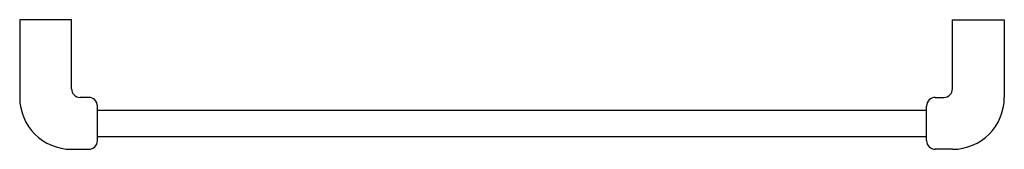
# Model space of a CAD drawing. Header units: millimetres. Extents: x 3897.332 to 3897.902, y 1869.53 to 1869.605.
import ezdxf

# ---------------------------------------------------------------- set-up
doc = ezdxf.new("R2010")
doc.units = ezdxf.units.MM
doc.layers.add('SANINDUSA', color=3, linetype='Continuous')

msp = doc.modelspace()

# ---------------------------------------------------------------- linework, layer by layer
at = {"layer": 'SANINDUSA'}
for p, q in [((3897.33248, 1869.60469), (3897.33248, 1869.55969)), ((3897.33748, 1869.60469), (3897.33248, 1869.60469)), ((3897.35748, 1869.60469), (3897.33748, 1869.60469)), ((3897.36248, 1869.60469), (3897.35748, 1869.60469)), ((3897.36248, 1869.56469), (3897.36248, 1869.60469)), ((3897.87248, 1869.56469), (3897.87248, 1869.60469)), ((3897.87248, 1869.60469), (3897.87748, 1869.60469)), ((3897.87748, 1869.60469), (3897.89748, 1869.60469)), ((3897.89748, 1869.60469), (3897.90248, 1869.60469)), ((3897.90248, 1869.60469), (3897.90248, 1869.55969)), ((3897.37248, 1869.55969), (3897.36748, 1869.55969)), ((3897.37748, 1869.53469), (3897.37748, 1869.55469)), ((3897.85748, 1869.53469), (3897.85748, 1869.55469)), ((3897.86248, 1869.55969), (3897.86748, 1869.55969)), ((3897.85748, 1869.55219), (3897.37748, 1869.55219)), ((3897.37748, 1869.53719), (3897.85748, 1869.53719)), ((3897.36248, 1869.52969), (3897.37248, 1869.52969)), ((3897.87248, 1869.52969), (3897.86248, 1869.52969))]:
    msp.add_line(p, q, dxfattribs=at)
for centre, radius, start, end in [((3897.36748, 1869.56469), 0.005, 180, 270), ((3897.86748, 1869.56469), 0.005, 270, 0), ((3897.36248, 1869.55969), 0.03, 180, 270), ((3897.37248, 1869.55469), 0.005, 0, 90), ((3897.86248, 1869.55469), 0.005, 90, 180), ((3897.87248, 1869.55969), 0.03, 270, 0), ((3897.37248, 1869.53469), 0.005, 270, 0), ((3897.86248, 1869.53469), 0.005, 180, 270)]:
    msp.add_arc(centre, radius, start, end, dxfattribs=at)

doc.saveas('drawing.dxf')
